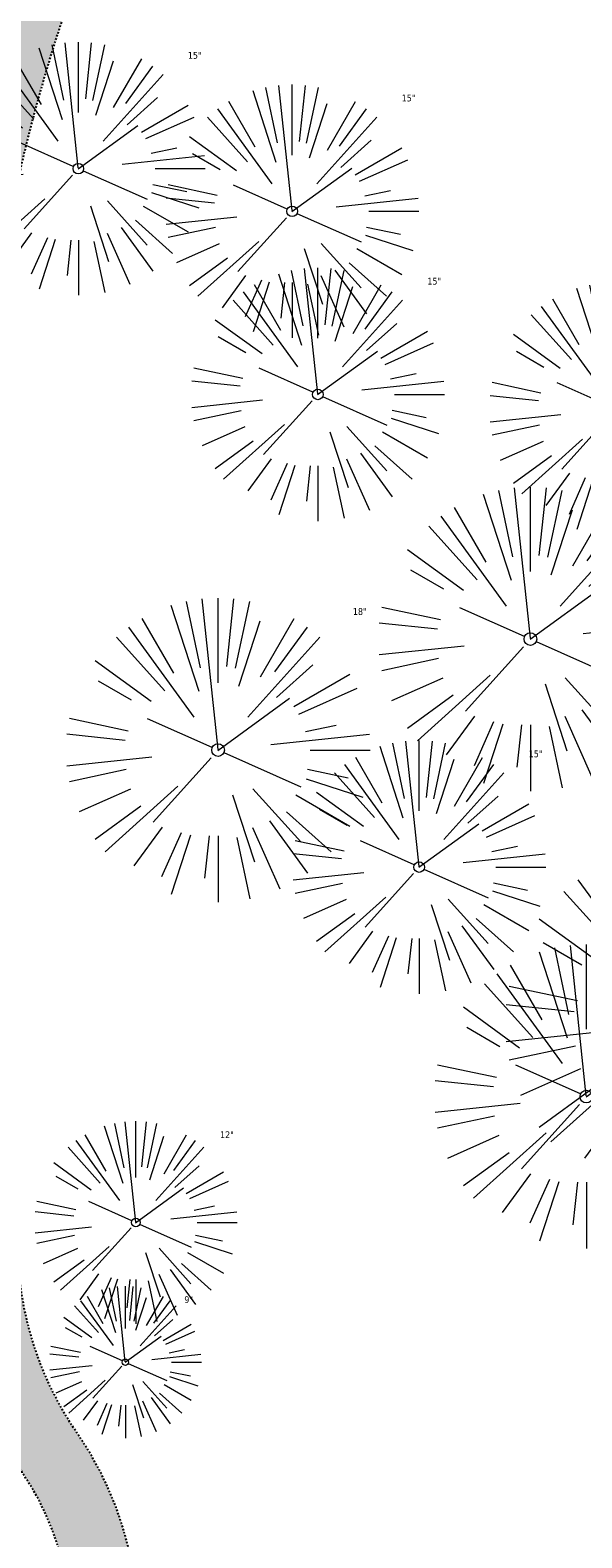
# Model space of a CAD drawing. Header units: feet. Extents: x 1133447 to 1140710, y 647622 to 649877.
# Tile 32 of 84: x 1134440 to 1134473, y 648955 to 649044. Entities that reach past the tile are written whole.
import ezdxf

# ---------------------------------------------------------------- set-up
doc = ezdxf.new("R2010")
doc.units = ezdxf.units.FT
doc.header["$MEASUREMENT"] = 0
doc.linetypes.add('RAD', pattern=[0.13, 0.08, -0.05])
for name, color, linetype in [('C-SWLK-GRVL', 6, 'RAD'), ('C-SWLK-GRVL-PATT', 8, 'Continuous'), ('G-XREF', 7, 'Continuous')]:
    doc.layers.add(name, color=color, linetype=linetype)
doc.layers.add('V-SITE-VEGE', color=8, linetype='Continuous', lineweight=18)
doc.layers.add('V-SITE-VEGE-TEXT', color=8, linetype='Continuous', lineweight=18)
doc.styles.add('SEI-Dim & Leader', font='tahoma.ttf')

# ---------------------------------------------------------------- blocks, each defined once
blk = doc.blocks.new('V-SITE-VEGE-Coniferious Tree 2')
at = {"color": 0, "linetype": 'ByBlock'}
for p, q in [((-0.06264093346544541, 0.1926377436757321), (-0.1545378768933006, 0.4755369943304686)), ((-0.0574950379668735, 0.2703678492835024), (-0.1039851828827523, 0.4890788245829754)), ((-0.0003172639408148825, 0.0025937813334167), (-0.05229705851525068, 0.4972664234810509)), ((-3.601054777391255e-05, 0.2219193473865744), (-3.601054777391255e-05, 0.5000060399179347)), ((0.02890183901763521, 0.2753366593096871), (0.05222503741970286, 0.4972664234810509)), ((0.0571938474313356, 0.2692740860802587), (0.1039131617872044, 0.4890788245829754)), ((-0.1460065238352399, 0.2528363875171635), (-0.2500390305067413, 0.4330260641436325)), ((0.06850648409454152, 0.2109817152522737), (0.1382469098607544, 0.425630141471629)), ((0.139142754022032, 0.2410654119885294), (0.2499670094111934, 0.4330260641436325)), ((-0.07913071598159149, 0.1088658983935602), (-0.2939353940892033, 0.4045257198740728)), ((0.1868724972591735, 0.2572635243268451), (0.2938633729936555, 0.4045257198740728)), ((-0.1756943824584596, 0.1950752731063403), (-0.3346129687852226, 0.3715878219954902)), ((0.09777767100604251, 0.108636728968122), (0.3345409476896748, 0.3715878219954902)), ((-0.2201011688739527, 0.1598873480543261), (-0.4045617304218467, 0.2938993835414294)), ((0.1919663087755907, 0.1728666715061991), (0.3115823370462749, 0.2805763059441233)), ((-0.2844040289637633, 0.1641894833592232), (-0.393144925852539, 0.2269610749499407)), ((0.2487690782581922, 0.143647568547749), (0.4329900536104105, 0.2500030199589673)), ((-0.0009318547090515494, -0.0006770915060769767), (0.2349564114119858, 0.1707208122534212)), ((0.2658942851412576, 0.1183972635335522), (0.4567507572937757, 0.2033670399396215)), ((-0.2961437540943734, 0.06292784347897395), (-0.4891148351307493, 0.1039491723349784)), ((-0.01992166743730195, 0.008854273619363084), (-0.2318825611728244, 0.1032199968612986)), ((-0.3060292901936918, 0.03215663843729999), (-0.4973024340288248, 0.05226104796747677)), ((0.173080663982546, 0.01818771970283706), (0.497230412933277, 0.05226104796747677)), ((0.2872695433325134, 0.06106323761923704), (0.3884790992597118, 0.08257391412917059)), ((0.3024988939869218, 0), (0.4999700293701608, 0)), ((-0.2182782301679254, -0.02292736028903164), (-0.4973024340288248, -0.05226104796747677)), ((-0.02300503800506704, -0.02554197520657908), (-0.2137781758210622, -0.2373882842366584)), ((0.01849546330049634, -0.008260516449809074), (0.2719985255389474, -0.1211160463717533)), ((-0.302185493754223, -0.0642195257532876), (-0.4891148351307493, -0.1039491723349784)), ((0.2936342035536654, -0.06241742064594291), (0.4274066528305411, -0.09084484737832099)), ((-0.1320480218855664, -0.1188660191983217), (-0.3716238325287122, -0.3345769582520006)), ((0.1143820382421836, -0.1271057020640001), (0.2718110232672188, -0.301920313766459)), ((0.2891445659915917, -0.09395946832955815), (0.4755009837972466, -0.1545018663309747)), ((-0.2881436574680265, -0.1282723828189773), (-0.4568227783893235, -0.2033670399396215)), ((0.04781873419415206, -0.1473038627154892), (0.1192466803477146, -0.3671294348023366)), ((0.2555295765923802, -0.1475434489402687), (0.4329900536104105, -0.2500030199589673)), ((-0.254528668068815, -0.1848980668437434), (-0.4045617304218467, -0.2938993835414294)), ((0.2253521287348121, -0.2029399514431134), (0.3715518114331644, -0.3345769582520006)), ((-0.1842986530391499, -0.2536176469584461), (-0.2766747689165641, -0.3807650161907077)), ((0.1131111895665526, -0.2541280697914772), (0.2033310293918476, -0.4567867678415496)), ((0.1688618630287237, -0.2324611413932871), (0.2938633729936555, -0.4045257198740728)), ((-0.1213812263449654, -0.2725449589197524), (-0.1855903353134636, -0.4167758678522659)), ((-0.09098502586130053, -0.2799408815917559), (-0.1545378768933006, -0.4755369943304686)), ((-0.02966136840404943, -0.2817638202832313), (-0.04434904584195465, -0.4216092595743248)), ((-3.601054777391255e-05, -0.2817638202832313), (-3.601054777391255e-05, -0.5000060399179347)), ((0.06104806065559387, -0.2873055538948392), (0.1039131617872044, -0.4890788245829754))]:
    blk.add_line(p, q, dxfattribs=at)
blk.add_circle((-3.601054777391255e-05, 0), 0.02083358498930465)
blk = doc.blocks.new('C_XBASE-PACTOLA_02403811')
at = {"layer": 'V-SITE-VEGE'}
for p, xscale, yscale, zscale in [((1134442.721, 649036.095), 14.99981880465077, 14.99981880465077, 14.99981880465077), ((1134455.374, 649033.569), 14.99981880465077, 14.99981880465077, 14.99981880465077), ((1134456.893, 649022.722), 14.99981880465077, 14.99981880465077, 14.99981880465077), ((1134474.542, 649021.863), 14.99981880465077, 14.99981880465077, 14.99981880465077), ((1134469.477, 649008.233), 17.99978256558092, 17.99978256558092, 17.99978256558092), ((1134450.991, 649001.657), 17.99978256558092, 17.99978256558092, 17.99978256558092), ((1134462.891, 648994.731), 14.99981880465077, 14.99981880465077, 14.99981880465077), ((1134478.481, 648985.478), 20.99974632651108, 20.99974632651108, 20.99974632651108), ((1134472.788, 648981.136), 17.99978256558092, 17.99978256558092, 17.99978256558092), ((1134445.503, 648965.408), 8.999891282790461, 8.999891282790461, 8.999891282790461)]:
    blk.add_blockref('V-SITE-VEGE-Coniferious Tree 2', p, dxfattribs=dict(at, xscale=xscale, yscale=yscale, zscale=zscale))
at = {"layer": 'V-SITE-VEGE', "xscale": 11.99985504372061, "yscale": 11.99985504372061, "zscale": 11.99985504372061, "rotation": 8.537736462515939e-07}
blk.add_blockref('V-SITE-VEGE-Coniferious Tree 2', (1134446.123, 648973.679), dxfattribs=at)
at = {"layer": 'V-SITE-VEGE-TEXT', "char_height": 0.4, "attachment_point": 7, "style": 'SEI-Dim & Leader'}
for s, insert in [('15"', (1134449.200453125, 649042.595)), ('15"', (1134461.853453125, 649040.069)), ('15"', (1134463.372453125, 649029.222)), ('18"', (1134458.96634375, 649009.657)), ('15"', (1134469.370453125, 649001.231)), ('12"', (1134451.1065625, 648978.679)), ('9"', (1134448.990671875, 648968.908))]:
    blk.add_mtext(s, dxfattribs=dict(at, insert=insert))
blk = doc.blocks.new('C_PBASE-PACTOLA_02403811')
at = {"layer": 'C-SWLK-GRVL', "flags": 128}
for points in [[(1134515.801917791, 648989.2004602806), (1134528.51809844, 648999.6742896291, -0.4142135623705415), (1134535.556339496, 648998.9937289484), (1134540.042125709, 648993.5475768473, -0.2768597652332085), (1134540.804653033, 648988.4614401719, 0.01548046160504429), (1134527.749382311, 648953.8208523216, -0.124350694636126), (1134521.070339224, 648943.5569414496), (1134506.572578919, 648930.1459899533, 0.03970333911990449), (1134501.197764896, 648924.3178464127), (1134494.136157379, 648915.3233278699, -0.3346006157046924), (1134482.502472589, 648912.2356799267), (1134448.93629179, 648925.8904717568, -0.4109328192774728), (1134443.399896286, 648938.8174027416), (1134444.835329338, 648942.4625679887, 0.2500295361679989), (1134442.677586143, 648961.1639925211, -0.1364820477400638), (1134439.167762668, 648971.2919705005), (1134436.920544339, 649007.3117520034, -0.1651222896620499), (1134453.759212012, 649069.3634849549), (1134474.286828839, 649099.8716937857, -0.494522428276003), (1134521.882953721, 649102.7313442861), (1134533.498860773, 649089.2796134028, 0.04491381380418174), (1134546.38631418, 649076.8146462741, -0.3543479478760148), (1134550.337651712, 649058.3434381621), (1134549.784071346, 649057.2545665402, -0.4060480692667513), (1134546.132100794, 649055.2149796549), (1134537.86765222, 649057.4319270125, -0.02700540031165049), (1134533.661234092, 649058.8076071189)], [(1134457.839190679, 648902.0158719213), (1134457.200590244, 648905.4648476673, -0.1266767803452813), (1134457.853193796, 648914.9177311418, 0.3951805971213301), (1134456.136823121, 648918.642970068), (1134447.429028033, 648922.1853191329, -0.4109328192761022), (1134439.678074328, 648940.2830225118), (1134441.11350738, 648943.9281877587, 0.2500295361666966), (1134439.387312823, 648958.8893273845, -0.1364820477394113), (1134435.175524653, 648971.0429009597)]]:
    blk.add_lwpolyline(points, format="xyb", dxfattribs=at)
blk = doc.blocks.new('C_PHTCH-PACTOLA_02403811')
at = {"layer": 'C-SWLK-GRVL-PATT'}
h = blk.add_hatch(dxfattribs=at)
h.set_pattern_fill('GRAVEL', color=256, scale=5)
h.set_pattern_definition([(228.012787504, (3.6, 5), (-40.00000000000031, -45.00000000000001), [0.67268, -66.5954402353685]), (184.969740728, (3.15, 4.5), (59.99999999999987, 5.000000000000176), [1.15434, -114.27962380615]), (132.510447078, (2, 4.4), (50.00000000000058, -54.99999999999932), [0.8139400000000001, -80.5801629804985]), (267.273689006, (0.05, 3.15), (5.000000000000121, 100.0000000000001), [1.05119, -104.067790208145]), (292.833654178, (0, 2.1), (-24.99999999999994, 60.00000000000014), [1.030775, -102.0468656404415]), (357.273689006, (0.4, 1.15), (-100.0000000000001, 5.000000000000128), [1.05119, -104.067790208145]), (37.6942404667, (1.45, 1.1), (-64.99999999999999, -49.99999999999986), [1.390145, -137.62424274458]), (72.2553283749, (2.55, 1.95), (35.00000000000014, 110), [1.31244, -129.9316074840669]), (121.429565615, (2.95, 3.2), (-40.0000000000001, 64.99999999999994), [1.05475, -104.420365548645]), (175.236358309, (2.4, 4.1), (54.99999999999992, -5.00000000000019), [1.20416, -59.0038128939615]), (222.397437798, (1.2, 4.2), (-59.99999999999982, -54.99999999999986), [1.55724, -154.1668750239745]), (138.814074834, (5, 3.1), (-35.00000000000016, 30), [0.5315049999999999, -52.61922406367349]), (171.46923439, (4.600000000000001, 3.45), (64.99999999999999, -9.999999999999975), [1.011185, -100.107557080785]), (225, (3.6, 3.6), (-5.551115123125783e-16, -4.999999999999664), [0.707105, -6.3639628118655]), (203.198590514, (3.25, 4.2), (24.99999999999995, 9.999999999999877), [0.38079, -37.6980755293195]), (291.801409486, (2.9, 4.050000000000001), (-4.99999999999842, 15.00000000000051), [0.538515, -26.3873090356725]), (30.96375653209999, (3.1, 3.55), (15.00000000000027, 9.999999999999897), [0.874645, -28.2801144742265]), (161.565051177, (3.85, 4), (10.00000000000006, -4.999999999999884), [0.632455, -15.178933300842]), (16.389540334, (0, 4.050000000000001), (49.99999999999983, 15.00000000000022), [0.886, -87.714225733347]), (70.3461759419, (0.8500000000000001, 4.3), (-20.0000000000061, -55.00000000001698), [0.7433049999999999, -73.58703873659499]), (293.198590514, (3.85, 5), (-9.999999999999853, 24.99999999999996), [0.761575, -37.3172905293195]), (343.610459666, (4.149999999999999, 4.3), (-49.99999999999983, 15.00000000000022), [0.8859999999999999, -87.71422573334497]), (339.44395478, (0, 0.95), (-25.00000000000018, 10.00000000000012), [0.8543999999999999, -41.86561872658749]), (294.775140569, (0.8, 0.65), (-25.00000000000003, 55.00000000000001), [0.71589, -70.87321531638]), (66.8014094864, (3.9, 0), (9.999999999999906, 24.99999999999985), [0.761575, -37.3172905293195]), (17.3540246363, (4.2, 0.7000000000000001), (-64.99999999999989, -19.99999999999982), [0.838155, -82.97711807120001]), (69.44395478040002, (1.45, 0), (-10.00000000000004, -24.99999999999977), [0.4272, -42.29281872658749]), (101.309932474, (3.6, 0), (-4.999999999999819, 20.00000000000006), [0.25495, -25.240147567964]), (165.963756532, (3.55, 0.25), (14.99999999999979, -5.000000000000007), [1.030775, -19.5847531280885]), (186.009005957, (2.55, 0.5), (50.00000000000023, 4.999999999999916), [0.9552499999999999, -94.56961587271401]), (303.690067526, (3.1, 3.1), (-4.999999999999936, 9.999999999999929), [0.7211099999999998, -17.30664637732]), (353.157226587, (3.5, 2.5), (85.00000000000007, -10.00000000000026), [1.25897, -124.6378131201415]), (60.9453959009, (4.75, 2.35), (-19.99999999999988, -34.99999999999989), [0.51478, -50.963370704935]), (90, (5, 2.8), (-4.999999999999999, 5), [0.3, -4.699999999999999]), (120.256437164, (2.45, 0.65), (20.00000000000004, -35.00000000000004), [0.69462, -68.76759994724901]), (48.01278750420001, (2.1, 1.25), (40, 44.99999999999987), [1.34536, -65.92276023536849]), (0, (3, 2.25), (5, 5), [1.3, -3.7]), (325.3048464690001, (4.3, 2.25), (50.0000000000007, -34.99999999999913), [0.7905699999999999, -78.26637150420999]), (254.054604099, (4.95, 1.8), (-5.000000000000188, -20.00000000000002), [0.72801, -35.6725394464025]), (207.645975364, (4.75, 1.1), (-94.99999999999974, -50.00000000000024), [1.185325, -117.347370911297]), (175.42607874, (3.7, 0.55), (-64.99999999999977, 5.000000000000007), [1.253995, -124.1453670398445])])
edge = h.paths.add_edge_path(flags=16)
edge.add_arc((1134548.490387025, 649097.0318955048), 40.99999999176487, 248.796184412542, 254.9838623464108)
edge.add_line((1134537.86765222, 649057.4319270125), (1134546.132100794, 649055.2149796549))
edge.add_arc((1134546.909374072, 649058.112538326), 3.000000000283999, 254.9838623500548, 343.3819296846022)
edge.add_line((1134549.784071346, 649057.2545665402), (1134550.337651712, 649058.3434381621))
edge.add_arc((1134536.966462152, 649065.141326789), 15.00000000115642, 333.0512984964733, 411.0980064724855)
edge.add_arc((1134609.185327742, 649154.6367762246), 100.0000000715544, 220.8114317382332, 231.0980064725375, ccw=False)
edge.add_line((1134533.498860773, 649089.2796134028), (1134521.882953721, 649102.7313442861))
edge.add_arc((1134499.177013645, 649083.1241954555), 30.00000000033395, 40.81143173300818, 146.0651440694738)
edge.add_line((1134474.286828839, 649099.8716937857), (1134453.759212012, 649069.3634849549))
edge.add_arc((1134536.7264947, 649013.5384905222), 100.0000000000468, 146.065144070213, 183.5699678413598)
edge.add_line((1134436.920544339, 649007.3117520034), (1134439.167762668, 648971.2919705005))
edge.add_arc((1134459.128952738, 648972.5373182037), 19.99999999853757, 183.5699678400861, 214.657273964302)
edge.add_arc((1134426.226219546, 648949.7906668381), 19.99999999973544, -21.49407086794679, 34.65727396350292, ccw=False)
edge.add_line((1134444.835329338, 648942.4625679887), (1134443.399896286, 648938.8174027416))
edge.add_arc((1134452.704451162, 648935.1533533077), 9.999999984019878, 158.5059290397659, 247.8634065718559)
edge.add_line((1134448.93629179, 648925.8904717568), (1134482.502472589, 648912.2356799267))
edge.add_arc((1134486.270631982, 648921.4985614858), 9.999999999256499, 247.8634064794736, 321.8644980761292)
edge.add_line((1134494.136157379, 648915.3233278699), (1134501.197764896, 648924.3178464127))
edge.add_arc((1134540.525391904, 648893.4416783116), 50.00000002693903, 132.7699397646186, 141.8644980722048, ccw=False)
edge.add_line((1134506.572578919, 648930.1459899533), (1134521.070339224, 648943.5569414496))
edge.add_arc((1134504.093932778, 648961.9090972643), 24.99999997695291, 312.7699396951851, 341.1234729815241)
edge.add_arc((1135093.567282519, 648760.3570264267), 597.978384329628, 157.575895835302, 161.1234729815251, ccw=False)
edge.add_arc((1134536.182724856, 648990.3687366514), 4.99999999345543, 337.5758958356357, 399.4769718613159)
edge.add_line((1134540.042125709, 648993.5475768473), (1134535.556339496, 648998.9937289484))
edge.add_arc((1134531.696938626, 648995.8148887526), 5.000000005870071, 39.47697174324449, 129.4769716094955)
edge.add_line((1134528.51809844, 648999.6742896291), (1134515.801917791, 648989.2004602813))
edge.add_line((1134515.801917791, 648989.2004602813), (1134511.293630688, 648990.6693089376))
edge.add_line((1134511.293630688, 648990.6693089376), (1134527.518786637, 649004.0333463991))
edge.add_arc((1134525.611482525, 649006.3489869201), 3.000000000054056, 309.4769716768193, 399.4769716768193)
edge.add_line((1134527.927123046, 649008.2562910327), (1134522.621097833, 649014.6982878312))
edge.add_arc((1134511.042895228, 649005.1617672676), 15.00000000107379, 39.47697167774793, 71.57860019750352)
edge.add_line((1134515.782946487, 649019.393138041), (1134513.264941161, 649020.2318115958))
edge.add_line((1134513.264941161, 649020.2318115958), (1134514.528954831, 649024.0268438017))
edge.add_line((1134514.528954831, 649024.0268438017), (1134517.046960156, 649023.188170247))
edge.add_arc((1134511.042895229, 649005.1617672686), 18.99999999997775, 39.47697167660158, 71.57860019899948, ccw=False)
edge.add_line((1134525.708618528, 649017.2413599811), (1134538.525775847, 649001.6801662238))
edge.add_arc((1134542.385176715, 649004.8590064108), 4.999999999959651, 219.4769716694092, 336.078134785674)
edge.add_arc((1135093.567291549, 648760.3570231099), 597.9783939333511, 152.1483058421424, 156.0781347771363, ccw=False)
edge.add_arc((1134560.438019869, 649042.0592120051), 4.999999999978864, 332.1483058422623, 434.9838623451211)
edge.add_line((1134561.733475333, 649046.8884764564), (1134536.831287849, 649053.5685154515))
edge.add_arc((1134548.490387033, 649097.0318955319), 45.00000002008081, 248.7961844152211, 254.9838623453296, ccw=False)
edge.add_line((1134532.214487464, 649055.0784082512), (1134533.661234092, 649058.8076071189))
edge = h.paths.add_edge_path()
edge.add_line((1134601.857481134, 649091.7855040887), (1134597.711378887, 649094.5801124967))
edge.add_arc((1135093.567290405, 648760.3570236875), 597.9783926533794, 146.0187423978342, 150.7800618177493)
edge.add_arc((1134567.17752859, 649055.0383738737), 5.286670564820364, 257.3645220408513, 328.39940210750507, ccw=False)
edge.add_line((1134566.021082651, 649049.8797385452), (1134558.179472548, 649051.9832590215))
edge.add_arc((1134559.47492801, 649056.8125234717), 4.999999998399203, 159.6940240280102, 254.9838623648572, ccw=False)
edge.add_arc((1134536.966462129, 649065.1413267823), 19.00000002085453, 339.6940240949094, 411.0980064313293)
edge.add_arc((1134609.185327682, 649154.6367761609), 95.99999998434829, 220.8114317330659, 231.0980064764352, ccw=False)
edge.add_line((1134536.52631945, 649091.8938999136), (1134524.910412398, 649105.3456307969))
edge.add_arc((1134499.177013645, 649083.1241954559), 33.99999999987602, 40.811431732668, 112.67770225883)
edge.add_arc((1134484.911775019, 649117.2636589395), 3.000000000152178, 228.8203477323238, 292.67770225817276, ccw=False)
edge.add_line((1134482.93650839, 649115.0057125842), (1134470.117493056, 649126.2198732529))
edge.add_line((1134470.117493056, 649126.2198732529), (1134467.483804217, 649123.2092781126))
edge.add_line((1134467.483804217, 649123.2092781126), (1134477.860940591, 649114.1312895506))
edge.add_arc((1134475.88567396, 649111.8733431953), 3.000000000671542, -50.98707642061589, 48.82034771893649, ccw=False)
edge.add_arc((1134499.177013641, 649083.1241954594), 33.99999999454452, 129.0129235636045, 146.0651440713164)
edge.add_line((1134470.968137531, 649102.104693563), (1134450.907684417, 649072.2907849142))
edge.add_arc((1134448.418665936, 649073.9655347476), 3.000000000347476, 250.8568652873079, 326.06514406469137, ccw=False)
edge.add_line((1134447.434878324, 649071.1314278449), (1134442.571547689, 649072.8196084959))
edge.add_arc((1134449.130131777, 649091.713654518), 20.00000000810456, 234.0626253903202, 250.8568652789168, ccw=False)
edge.add_line((1134437.392119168, 649075.5204750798), (1134428.464585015, 649081.9918112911))
edge.add_line((1134428.464585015, 649081.9918112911), (1134426.116982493, 649078.7531754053))
edge.add_line((1134426.116982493, 649078.7531754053), (1134435.044516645, 649072.2818391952))
edge.add_arc((1134449.130131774, 649091.713654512), 24.00000000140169, 234.0626253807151, 250.8568652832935)
edge.add_line((1134441.259830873, 649069.0407992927), (1134444.032547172, 649068.0783218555))
edge.add_arc((1134443.048759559, 649065.2442149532), 3.000000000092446, -28.89664176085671, 70.85686528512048, ccw=False)
edge.add_arc((1134536.726494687, 649013.5384905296), 103.9999999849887, 151.1033582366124, 161.2127055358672)
edge.add_arc((1134435.427379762, 649047.9984573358), 3.000000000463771, 257.0526530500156, 341.21270553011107, ccw=False)
edge.add_line((1134434.755213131, 649045.0747282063), (1134412.262785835, 649050.2457472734))
edge.add_arc((1134414.055230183, 649058.0423582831), 7.999999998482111, 236.9020541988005, 257.0526530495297, ccw=False)
edge.add_line((1134409.686654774, 649051.3404519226), (1134407.502367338, 649047.9894985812))
edge.add_arc((1134414.055230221, 649058.0423582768), 12.00000000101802, 236.9020555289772, 257.0526530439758)
edge.add_line((1134411.366563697, 649046.3474417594), (1134433.321365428, 649041.3000230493))
edge.add_arc((1134432.649198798, 649038.3762939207), 2.999999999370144, -13.422447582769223, 77.05265305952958, ccw=False)
edge.add_arc((1134536.726494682, 649013.5384905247), 103.9999999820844, 166.5775524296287, 179.7756991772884)
edge.add_arc((1134429.727314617, 649013.9573717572), 3.000000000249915, 271.95738677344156, 359.7756991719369, ccw=False)
edge.add_line((1134429.829783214, 649010.9591222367), (1134395.691993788, 649010.0690074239))
edge.add_line((1134395.691993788, 649010.0690074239), (1134406.987773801, 649006.1761351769))
edge.add_line((1134406.987773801, 649006.1761351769), (1134430.013276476, 649006.9630579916))
edge.add_arc((1134430.115745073, 649003.964808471), 3.000000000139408, 3.5699678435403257, 91.95738676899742, ccw=False)
edge.add_line((1134433.109923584, 649004.1516106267), (1134435.175524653, 648971.0429009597))
edge.add_arc((1134459.128952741, 648972.5373182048), 24.00000000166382, 183.5699678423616, 214.6572739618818)
edge.add_arc((1134426.226219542, 648949.7906668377), 16.00000000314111, -21.49407086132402, 34.65727395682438, ccw=False)
edge.add_line((1134441.11350738, 648943.9281877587), (1134439.678074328, 648940.2830225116))
edge.add_arc((1134452.704451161, 648935.1533533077), 13.9999999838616, 158.5059290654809, 247.8634065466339)
edge.add_line((1134447.429028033, 648922.1853191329), (1134456.136823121, 648918.642970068))
edge.add_arc((1134455.006375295, 648915.8641055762), 3.000000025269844, -18.388473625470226, 67.86340650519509, ccw=False)
edge.add_arc((1134475.883044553, 648908.9240263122), 19.00000041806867, 161.6115263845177, 190.4898903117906)
edge.add_line((1134457.200590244, 648905.4648476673), (1134457.839190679, 648902.0158719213))
edge.add_line((1134457.839190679, 648902.0158719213), (1134461.772338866, 648902.7441200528))
edge.add_line((1134461.772338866, 648902.7441200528), (1134461.133738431, 648906.1930957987))
edge.add_arc((1134475.883044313, 648908.9240263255), 15.00000018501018, 164.7466039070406, 190.4898904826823, ccw=False)
edge.add_arc((1134464.305783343, 648912.081087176), 2.999999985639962, 67.8634065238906, 164.7466039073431, ccw=False)
edge.add_line((1134465.436231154, 648914.8599516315), (1134480.995208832, 648908.5305273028))
edge.add_arc((1134486.270631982, 648921.498561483), 13.9999999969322, 247.8634064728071, 321.8644980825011)
edge.add_line((1134497.282367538, 648912.8532344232), (1134504.343975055, 648921.8477529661))
edge.add_arc((1134540.525391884, 648893.4416783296), 45.99999999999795, 132.7699397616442, 141.8644980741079, ccw=False)
edge.add_line((1134509.288803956, 648927.2096450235), (1134525.152399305, 648941.8840432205))
edge.add_arc((1134504.780711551, 648963.9066302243), 30.00000000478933, 312.7699396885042, 322.9315985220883)
edge.add_arc((1134531.909871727, 648943.412517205), 4.000000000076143, 42.76993976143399, 142.9315985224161, ccw=False)
edge.add_line((1134534.846216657, 648946.1287422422), (1134542.540399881, 648937.811030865))
edge.add_arc((1134539.604054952, 648935.0948058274), 3.999999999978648, -47.2300602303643, 42.7699397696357, ccw=False)
edge.add_line((1134542.320279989, 648932.1584608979), (1134526.38641549, 648916.9091733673))
edge.add_line((1134526.38641549, 648916.9091733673), (1134521.286832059, 648900.3121323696))
edge.add_line((1134521.286832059, 648900.3121323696), (1134542.10752488, 648887.8942024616))
edge.add_line((1134542.10752488, 648887.8942024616), (1134549.894702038, 648886.1185365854))
edge.add_line((1134549.894702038, 648886.1185365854), (1134551.221944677, 648891.6030739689))
edge.add_arc((1134959.072848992, 648795.1471716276), 419.1015404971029, 164.2193477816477, 166.6941415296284, ccw=False)
edge.add_arc((1134590.557581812, 649043.6190399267), 138.9217900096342, 253.02220341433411, 255.4969971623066, ccw=False)
edge.add_arc((1134576.143964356, 648903.9869904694), 27.0124622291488, 163.0222034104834, 165.4969971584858, ccw=False)
edge.add_arc((1134569.636619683, 648986.5937934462), 77.17846351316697, 253.02220341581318, 255.49699716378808, ccw=False)
edge.add_arc((1134629.291471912, 648891.5182768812), 84.89630986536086, 163.0222034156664, 165.4969971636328, ccw=False)
edge.add_arc((1134528.955099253, 648842.3151432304), 76.4283760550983, 73.0222034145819, 75.49699716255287, ccw=False)
edge.add_arc((1134577.236120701, 648907.9216800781), 27.02287450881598, 161.4316114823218, 163.9064052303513, ccw=False)
edge.add_arc((1134516.829655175, 648782.0317656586), 138.9217900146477, 73.02220341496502, 75.49699716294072, ccw=False)
edge.add_arc((1134538.177323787, 648920.4382053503), 20.00000000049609, 343.9213237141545, 402.7699397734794)
edge.add_line((1134552.859048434, 648934.0193305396), (1134533.44635728, 648955.0052048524))
edge.add_arc((1135093.567288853, 648760.3570244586), 592.9783909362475, 146.0187423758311, 160.8370987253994, ccw=False)
h.paths.add_polyline_path([(1134532.503592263, 648914.2486780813), (1134529.531, 648901.903), (1134537.526000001, 648900.0259999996), (1134540.366, 648911.821), (1134540.991, 648911.66), (1134541.145, 648912.168)], flags=16)

msp = doc.modelspace()

# ---------------------------------------------------------------- block references
at = {"layer": 'G-XREF'}
msp.add_blockref('C_XBASE-PACTOLA_02403811', (0, 0), dxfattribs=at)

# ---------------------------------------------------------------- next in the draw order: block references
for name in ['C_PBASE-PACTOLA_02403811', 'C_PHTCH-PACTOLA_02403811']:
    msp.add_blockref(name, (0, 0), dxfattribs=at)

doc.saveas('drawing.dxf')
